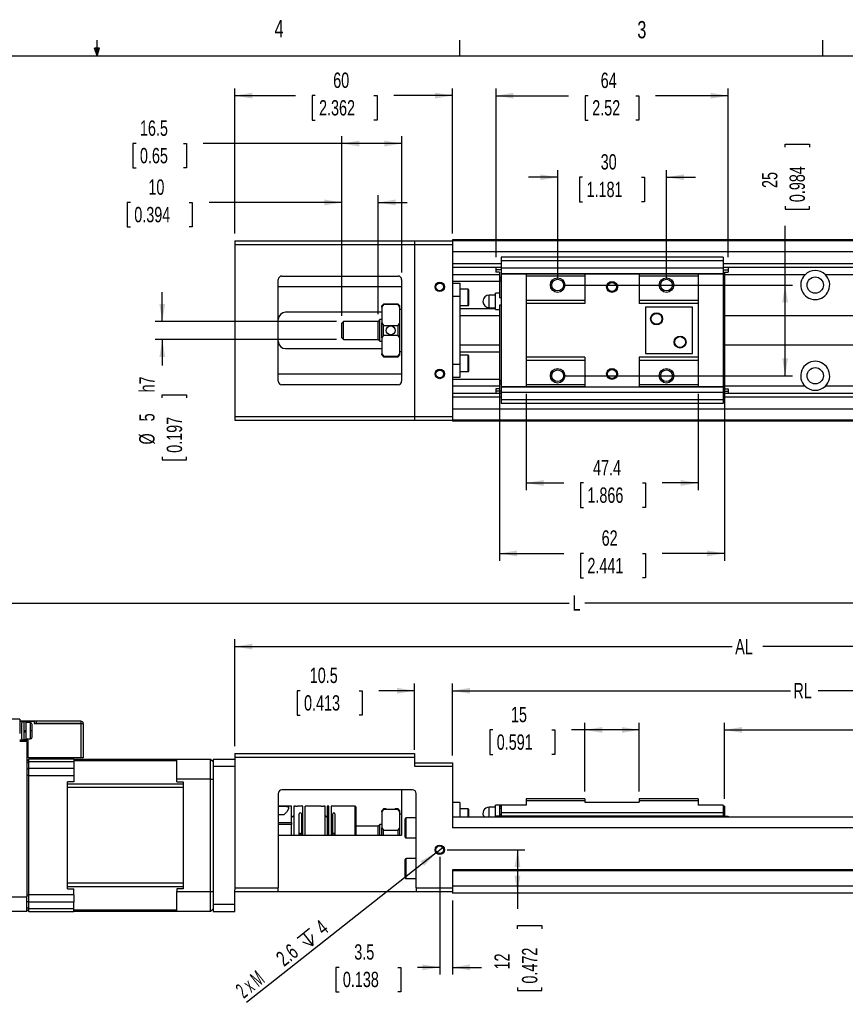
# Paper-space layout 'Layout1' of a CAD drawing. Extents: x 11 to 421, y 5 to 275.
# Tile 6 of 7: x 205 to 319, y 140 to 275. Entities that reach past the tile are written whole.
import ezdxf
from ezdxf.enums import TextEntityAlignment as Align

# ---------------------------------------------------------------- set-up
doc = ezdxf.new("R2010")
doc.units = 0
doc.layers.get('0').update_dxf_attribs({"linetype": 'CONTINUOUS'})
doc.dimstyles.new('SLDDIMSTYLE0', dxfattribs={"dimtxt": 2.116667, "dimasz": 2.4, "dimexe": 0, "dimexo": 0.0625, "dimgap": 0.529167, "dimtad": 0, "dimlfac": 2, "dimrnd": 1e-09, "dimzin": 12, "dimsah": 1, "dimcen": 0.09, "dimazin": 3, "dimtfac": 1, "dimtofl": 0, "dimtmove": 0, "dimatfit": 3})
doc.dimstyles.new('SLDDIMSTYLE1', dxfattribs={"dimtxt": 2.116667, "dimasz": 2.4, "dimexe": 0, "dimexo": 0.0625, "dimgap": 0.529167, "dimtad": 0, "dimlfac": 2, "dimrnd": 1e-09, "dimzin": 12, "dimsah": 1, "dimcen": 0.09, "dimazin": 3, "dimtfac": 1, "dimtmove": 0, "dimatfit": 3})
doc.dimstyles.new('SLDDIMSTYLE2', dxfattribs={"dimtxt": 2.116667, "dimasz": 2.4, "dimexe": 0, "dimexo": 0.0625, "dimgap": 0.529167, "dimtad": 1, "dimlfac": 2, "dimrnd": 1e-09, "dimzin": 12, "dimblk1": 'NONE', "dimsah": 1, "dimcen": 0, "dimazin": 3, "dimtfac": 1, "dimtmove": 0, "dimatfit": 3})

# ---------------------------------------------------------------- blocks, each defined once
blk = doc.blocks.new('_D_52')
at = {"color": 7, "linetype": 'CONTINUOUS'}
for p, q in [((302.41, 167.86), (302.41, 178.38)), ((361.91, 167.47), (361.91, 178.38)), ((302.41, 177.38), (331.03, 177.38)), ((361.91, 177.38), (333.28, 177.38))]:
    blk.add_line(p, q, dxfattribs=at)
for points in [[(302.41, 177.38), (304.81, 176.98), (304.81, 177.78)], [(361.91, 177.38), (359.51, 177.78), (359.51, 176.98)]]:
    blk.add_solid(points, dxfattribs=at)
at = {"color": 7, "linetype": 'CONTINUOUS', "width": 0.7}
blk.add_text('S', height=2.12, dxfattribs=at).set_placement((331.45, 175.69, 26.16), align=Align.BOTTOM_LEFT)
blk = doc.blocks.new('_D_53')
at = {"color": 7, "linetype": 'CONTINUOUS'}
for p, q in [((264.91, 173.87), (264.91, 183.78)), ((361.91, 167.47), (361.91, 183.78)), ((264.91, 182.78), (311.48, 182.78)), ((361.91, 182.78), (315.33, 182.78))]:
    blk.add_line(p, q, dxfattribs=at)
for points in [[(264.91, 182.78), (267.31, 182.38), (267.31, 183.18)], [(361.91, 182.78), (359.51, 183.18), (359.51, 182.38)]]:
    blk.add_solid(points, dxfattribs=at)
at = {"color": 7, "linetype": 'CONTINUOUS', "width": 0.7}
blk.add_text('RL', height=2.117, dxfattribs=at).set_placement((311.9, 181.1, 26.16), align=Align.BOTTOM_LEFT)
blk = doc.blocks.new('_D_54')
at = {"color": 7, "linetype": 'CONTINUOUS'}
for p, q in [((234.91, 175.12), (234.91, 189.87)), ((234.91, 188.87), (303.47, 188.87)), ((369.91, 188.87), (307.7, 188.87)), ((369.91, 167.87), (369.91, 189.87))]:
    blk.add_line(p, q, dxfattribs=at)
for points in [[(234.91, 188.87), (237.31, 188.47), (237.31, 189.27)], [(369.91, 188.87), (367.51, 189.27), (367.51, 188.47)]]:
    blk.add_solid(points, dxfattribs=at)
at = {"color": 7, "linetype": 'CONTINUOUS', "width": 0.7}
blk.add_text('AL', height=2.117, dxfattribs=at).set_placement((303.88, 187.18, 26.16), align=Align.BOTTOM_LEFT)
blk = doc.blocks.new('_D_55')
at = {"color": 7, "linetype": 'CONTINUOUS'}
for p, q in [((194.26, 179.87), (194.26, 195.87)), ((369.91, 167.87), (369.91, 195.87)), ((194.26, 194.87), (281.01, 194.87)), ((369.91, 194.87), (283.15, 194.87))]:
    blk.add_line(p, q, dxfattribs=at)
for points in [[(194.26, 194.87), (196.66, 194.47), (196.66, 195.27)], [(369.91, 194.87), (367.51, 195.27), (367.51, 194.47)]]:
    blk.add_solid(points, dxfattribs=at)
at = {"color": 7, "linetype": 'CONTINUOUS', "width": 0.7}
blk.add_text('L', height=2.12, dxfattribs=at).set_placement((281.43, 193.18, 26.16), align=Align.BOTTOM_LEFT)
blk = doc.blocks.new('_D_56')
at = {"color": 7, "linetype": 'CONTINUOUS'}
for p, q in [((283.16, 168.87), (283.16, 178.38)), ((290.66, 168.87), (290.66, 178.38)), ((270.48, 177.38), (270.05, 177.38)), ((270.05, 177.38), (270.05, 174.01)), ((278.59, 177.38), (279.02, 177.38)), ((279.02, 177.38), (279.02, 174.01)), ((283.16, 177.38), (281.31, 177.38)), ((290.66, 177.38), (283.16, 177.38)), ((270.05, 174.01), (270.48, 174.01)), ((279.02, 174.01), (278.59, 174.01))]:
    blk.add_line(p, q, dxfattribs=at)
for points in [[(283.16, 177.38), (285.56, 176.98), (285.56, 177.78)], [(290.66, 177.38), (288.26, 177.78), (288.26, 176.98)]]:
    blk.add_solid(points, dxfattribs=at)
at = {"color": 7, "linetype": 'CONTINUOUS', "width": 0.7}
for s, p in [('15', (272.97, 177.81, 26.16)), ('0.591', (271.01, 174.01, 26.16))]:
    blk.add_text(s, height=2.117, dxfattribs=at).set_placement(p, align=Align.BOTTOM_LEFT)
blk = doc.blocks.new('_D_59')
at = {"color": 7, "linetype": 'CONTINUOUS'}
for p, q in [((263.16, 159.87), (263.16, 143.65)), ((264.91, 153.87), (264.91, 143.65)), ((249.27, 144.65), (248.84, 144.65)), ((248.84, 144.65), (248.84, 141.29)), ((257.38, 144.65), (257.81, 144.65)), ((257.81, 144.65), (257.81, 141.29)), ((263.16, 144.65), (260.11, 144.65)), ((264.91, 144.65), (268.91, 144.65)), ((248.84, 141.29), (249.27, 141.29)), ((257.81, 141.29), (257.38, 141.29))]:
    blk.add_line(p, q, dxfattribs=at)
for points in [[(263.16, 144.65), (260.76, 145.05), (260.76, 144.25)], [(264.91, 144.65), (267.31, 144.25), (267.31, 145.05)]]:
    blk.add_solid(points, dxfattribs=at)
at = {"color": 7, "linetype": 'CONTINUOUS', "width": 0.7}
for s, p in [('3.5', (251.37, 145.08, 26.16)), ('0.138', (249.8, 141.29, 26.16))]:
    blk.add_text(s, height=2.117, dxfattribs=at).set_placement(p, align=Align.BOTTOM_LEFT)
blk = doc.blocks.new('_D_60')
at = {"color": 7, "linetype": 'CONTINUOUS'}
for p, q in [((264.16, 160.87), (274.87, 160.87)), ((273.87, 160.87), (273.87, 154.87)), ((273.87, 154.87), (273.87, 152.71)), ((273.87, 149.98), (273.87, 150.41)), ((273.87, 150.41), (277.24, 150.41)), ((277.24, 150.41), (277.24, 149.98)), ((273.87, 141.87), (273.87, 141.44)), ((273.87, 141.44), (277.24, 141.44)), ((277.24, 141.44), (277.24, 141.87))]:
    blk.add_line(p, q, dxfattribs=at)
for points in [[(273.87, 160.87), (273.47, 158.47), (274.27, 158.47)], [(273.87, 154.87), (274.27, 157.27), (273.47, 157.27)]]:
    blk.add_solid(points, dxfattribs=at)
at = {"color": 7, "linetype": 'CONTINUOUS', "width": 0.7}
for s, p in [('0.472', (277.24, 142.41, 26.16)), ('12', (273.44, 144.36, 26.16))]:
    blk.add_text(s, height=2.117, rotation=90, dxfattribs=at).set_placement(p, align=Align.BOTTOM_LEFT)
blk = doc.blocks.new('SW_SYMBOL_HOLE_DEPTH')
at = {"color": 0, "linetype": 'CONTINUOUS'}
for p, q in [((0, 875), (800, 875)), ((100, 555), (400, 75)), ((400, 875), (400, 75)), ((700, 555), (400, 75))]:
    blk.add_line(p, q, dxfattribs=at)
blk = doc.blocks.new('_D_61')
at = {"color": 7, "linetype": 'CONTINUOUS'}
for q in [(236.53, 139.8), (263.67, 161.27)]:
    blk.add_line((262.65, 160.46), q, dxfattribs=at)
blk.add_solid([(262.65, 160.46), (260.52, 159.29), (261.01, 158.66)], dxfattribs=at)
at = {"color": 7, "linetype": 'CONTINUOUS', "xscale": 0.0027037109, "yscale": 0.0027037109, "zscale": 0.0027037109, "rotation": 38.3545715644}
blk.add_blockref('SW_SYMBOL_HOLE_DEPTH', (244.96, 146.84), dxfattribs=at)
at = {"color": 7, "linetype": 'CONTINUOUS'}
for s, height, width, p in [('4', 2.12, 0.7, (247.52, 148.49, 26.16)), ('2.6', 2.117, 0.7, (242.08, 144.18, 26.16)), ('2 x M', 2.117, 0.56, (236.53, 139.79, 26.16))]:
    blk.add_text(s, height=height, rotation=38.3546, dxfattribs=dict(at, width=width)).set_placement(p, align=Align.BOTTOM_LEFT)
blk = doc.blocks.new('_NONE')
blk = doc.blocks.new('_D_62')
at = {"color": 7, "linetype": 'CONTINUOUS'}
for p, q in [((259.66, 174.62), (259.66, 183.78)), ((264.91, 173.87), (264.91, 183.78)), ((243.92, 182.78), (243.49, 182.78)), ((243.49, 182.78), (243.49, 179.41)), ((252.03, 182.78), (252.46, 182.78)), ((252.46, 182.78), (252.46, 179.41)), ((259.66, 182.78), (254.75, 182.78)), ((264.91, 182.78), (268.91, 182.78)), ((243.49, 179.41), (243.92, 179.41)), ((252.46, 179.41), (252.03, 179.41))]:
    blk.add_line(p, q, dxfattribs=at)
for points in [[(259.66, 182.78), (257.26, 183.18), (257.26, 182.38)], [(264.91, 182.78), (267.31, 182.38), (267.31, 183.18)]]:
    blk.add_solid(points, dxfattribs=at)
at = {"color": 7, "linetype": 'CONTINUOUS', "width": 0.7}
for s, p in [('10.5', (245.24, 183.21, 26.16)), ('0.413', (244.45, 179.41, 26.16))]:
    blk.add_text(s, height=2.117, dxfattribs=at).set_placement(p, align=Align.BOTTOM_LEFT)
blk = doc.blocks.new('_D_63')
at = {"color": 7, "linetype": 'CONTINUOUS'}
for p, q in [((279.41, 239.7), (279.41, 254.56)), ((294.41, 239.7), (294.41, 254.56)), ((279.41, 253.56), (275.41, 253.56)), ((282.85, 253.56), (282.42, 253.56)), ((282.42, 253.56), (282.42, 250.19)), ((290.96, 253.56), (291.39, 253.56)), ((291.39, 253.56), (291.39, 250.19)), ((294.41, 253.56), (298.41, 253.56)), ((282.42, 250.19), (282.85, 250.19)), ((291.39, 250.19), (290.96, 250.19))]:
    blk.add_line(p, q, dxfattribs=at)
for points in [[(279.41, 253.56), (277.01, 253.96), (277.01, 253.16)], [(294.41, 253.56), (296.81, 253.16), (296.81, 253.96)]]:
    blk.add_solid(points, dxfattribs=at)
at = {"color": 7, "linetype": 'CONTINUOUS', "width": 0.7}
for s, p in [('30', (285.34, 253.99, -38.73)), ('1.181', (283.39, 250.19, -38.73))]:
    blk.add_text(s, height=2.117, dxfattribs=at).set_placement(p, align=Align.BOTTOM_LEFT)
blk = doc.blocks.new('_D_64')
at = {"color": 7, "linetype": 'CONTINUOUS'}
for p, q in [((275.06, 223.7), (275.06, 210.42)), ((298.76, 223.7), (298.76, 210.42)), ((275.06, 211.42), (280.25, 211.42)), ((282.98, 211.42), (282.55, 211.42)), ((282.55, 211.42), (282.55, 208.05)), ((291.08, 211.42), (291.51, 211.42)), ((291.51, 211.42), (291.51, 208.05)), ((298.76, 211.42), (293.81, 211.42)), ((282.55, 208.05), (282.98, 208.05)), ((291.51, 208.05), (291.08, 208.05))]:
    blk.add_line(p, q, dxfattribs=at)
for points in [[(275.06, 211.42), (277.46, 211.02), (277.46, 211.82)], [(298.76, 211.42), (296.36, 211.82), (296.36, 211.02)]]:
    blk.add_solid(points, dxfattribs=at)
at = {"color": 7, "linetype": 'CONTINUOUS', "width": 0.7}
for s, p in [('47.4', (284.29, 211.85, -38.73)), ('1.866', (283.51, 208.05, -38.73))]:
    blk.add_text(s, height=2.117, dxfattribs=at).set_placement(p, align=Align.BOTTOM_LEFT)
blk = doc.blocks.new('_D_65')
at = {"color": 7, "linetype": 'CONTINUOUS'}
for p, q in [((271.41, 224.6), (271.41, 200.71)), ((302.41, 224.6), (302.41, 200.71)), ((271.41, 201.71), (280.25, 201.71)), ((282.98, 201.71), (282.55, 201.71)), ((282.55, 201.71), (282.55, 198.34)), ((291.08, 201.71), (291.51, 201.71)), ((291.51, 201.71), (291.51, 198.34)), ((302.41, 201.71), (293.81, 201.71)), ((282.55, 198.34), (282.98, 198.34)), ((291.51, 198.34), (291.08, 198.34))]:
    blk.add_line(p, q, dxfattribs=at)
for points in [[(271.41, 201.71), (273.81, 201.31), (273.81, 202.11)], [(302.41, 201.71), (300.01, 202.11), (300.01, 201.31)]]:
    blk.add_solid(points, dxfattribs=at)
at = {"color": 7, "linetype": 'CONTINUOUS', "width": 0.7}
for s, p in [('62', (285.47, 202.14, -38.73)), ('2.441', (283.51, 198.34, -38.73))]:
    blk.add_text(s, height=2.117, dxfattribs=at).set_placement(p, align=Align.BOTTOM_LEFT)
blk = doc.blocks.new('_D_66')
at = {"color": 7, "linetype": 'CONTINUOUS'}
for p, q in [((270.91, 242.55), (270.91, 265.8)), ((270.91, 264.8), (280.9, 264.8)), ((283.63, 264.8), (283.2, 264.8)), ((283.2, 264.8), (283.2, 261.44)), ((290.18, 264.8), (290.61, 264.8)), ((290.61, 264.8), (290.61, 261.44)), ((302.91, 264.8), (292.91, 264.8)), ((302.91, 242.55), (302.91, 265.8)), ((283.2, 261.44), (283.63, 261.44)), ((290.61, 261.44), (290.18, 261.44))]:
    blk.add_line(p, q, dxfattribs=at)
for points in [[(270.91, 264.8), (273.31, 264.4), (273.31, 265.2)], [(302.91, 264.8), (300.51, 265.2), (300.51, 264.4)]]:
    blk.add_solid(points, dxfattribs=at)
at = {"color": 7, "linetype": 'CONTINUOUS', "width": 0.7}
for s, p in [('64', (285.34, 265.23, -38.73)), ('2.52', (284.17, 261.44, -38.73))]:
    blk.add_text(s, height=2.117, dxfattribs=at).set_placement(p, align=Align.BOTTOM_LEFT)
blk = doc.blocks.new('_D_72')
at = {"color": 7, "linetype": 'CONTINUOUS'}
for p, q in [((310.76, 257.7), (310.76, 258.13)), ((310.76, 258.13), (314.12, 258.13)), ((314.12, 258.13), (314.12, 257.7)), ((310.76, 249.59), (310.76, 249.16)), ((310.76, 249.16), (314.12, 249.16)), ((314.12, 249.16), (314.12, 249.59)), ((310.76, 238.7), (310.76, 246.87)), ((280.41, 238.7), (311.76, 238.7)), ((310.76, 226.2), (310.76, 238.7)), ((280.41, 226.2), (311.76, 226.2))]:
    blk.add_line(p, q, dxfattribs=at)
for points in [[(310.76, 238.7), (310.36, 236.3), (311.16, 236.3)], [(310.76, 226.2), (311.16, 228.6), (310.36, 228.6)]]:
    blk.add_solid(points, dxfattribs=at)
at = {"color": 7, "linetype": 'CONTINUOUS', "width": 0.7}
for s, p in [('25', (310.33, 252.08, -38.73)), ('0.984', (314.12, 250.13, -38.73))]:
    blk.add_text(s, height=2.117, rotation=90, dxfattribs=at).set_placement(p, align=Align.BOTTOM_LEFT)
blk = doc.blocks.new('_D_73')
at = {"color": 7, "linetype": 'CONTINUOUS'}
for p, q in [((224.91, 233.7), (224.91, 237.7)), ((248.91, 233.7), (223.91, 233.7)), ((248.91, 231.2), (223.91, 231.2)), ((224.91, 231.2), (224.91, 227.6)), ((224.91, 223.15), (224.91, 223.58)), ((224.91, 223.58), (228.27, 223.58)), ((228.27, 223.58), (228.27, 223.15)), ((224.91, 215.04), (224.91, 214.61)), ((224.91, 214.61), (228.27, 214.61)), ((228.27, 214.61), (228.27, 215.04))]:
    blk.add_line(p, q, dxfattribs=at)
for points in [[(224.91, 233.7), (225.31, 236.1), (224.51, 236.1)], [(224.91, 231.2), (224.51, 228.8), (225.31, 228.8)]]:
    blk.add_solid(points, dxfattribs=at)
at = {"color": 7, "linetype": 'CONTINUOUS', "width": 0.7}
for s, height, p in [('h7', 2.117, (224.48, 223.9, -38.73)), ('5', 2.12, (224.48, 219.91, -38.73)), ('0.197', 2.117, (228.27, 215.58, -38.73)), ('%%c', 2.117, (224.48, 216.72, -38.73))]:
    blk.add_text(s, height=height, rotation=90, dxfattribs=at).set_placement(p, align=Align.BOTTOM_LEFT)
blk = doc.blocks.new('_D_74')
at = {"color": 7, "linetype": 'CONTINUOUS'}
for p, q in [((220.51, 250.09), (220.08, 250.09)), ((220.08, 250.09), (220.08, 246.72)), ((228.62, 250.09), (229.05, 250.09)), ((229.05, 250.09), (229.05, 246.72)), ((249.66, 250.09), (231.35, 250.09)), ((249.66, 234.45), (249.66, 251.09)), ((254.66, 234.7), (254.66, 251.09)), ((254.66, 250.09), (258.66, 250.09)), ((220.08, 246.72), (220.51, 246.72)), ((229.05, 246.72), (228.62, 246.72))]:
    blk.add_line(p, q, dxfattribs=at)
for points in [[(249.66, 250.09), (247.26, 250.49), (247.26, 249.69)], [(254.66, 250.09), (257.06, 249.69), (257.06, 250.49)]]:
    blk.add_solid(points, dxfattribs=at)
at = {"color": 7, "linetype": 'CONTINUOUS', "width": 0.7}
for s, p in [('10', (223, 250.51, -38.73)), ('0.394', (221.05, 246.72, -38.73))]:
    blk.add_text(s, height=2.117, dxfattribs=at).set_placement(p, align=Align.BOTTOM_LEFT)
blk = doc.blocks.new('_D_75')
at = {"color": 7, "linetype": 'CONTINUOUS'}
for p, q in [((221.29, 258.21), (220.86, 258.21)), ((220.86, 258.21), (220.86, 254.85)), ((227.84, 258.21), (228.26, 258.21)), ((228.26, 258.21), (228.26, 254.85)), ((249.66, 258.21), (230.56, 258.21)), ((249.66, 234.45), (249.66, 259.21)), ((257.91, 258.21), (249.66, 258.21)), ((257.91, 240.45), (257.91, 259.21)), ((220.86, 254.85), (221.29, 254.85)), ((228.26, 254.85), (227.84, 254.85))]:
    blk.add_line(p, q, dxfattribs=at)
for points in [[(249.66, 258.21), (252.06, 257.81), (252.06, 258.61)], [(257.91, 258.21), (255.51, 258.61), (255.51, 257.81)]]:
    blk.add_solid(points, dxfattribs=at)
at = {"color": 7, "linetype": 'CONTINUOUS', "width": 0.7}
for s, p in [('16.5', (221.83, 258.64, -38.73)), ('0.65', (221.83, 254.85, -38.73))]:
    blk.add_text(s, height=2.117, dxfattribs=at).set_placement(p, align=Align.BOTTOM_LEFT)
blk = doc.blocks.new('_D_76')
at = {"color": 7, "linetype": 'CONTINUOUS'}
for p, q in [((234.91, 245.8), (234.91, 265.81)), ((234.91, 264.81), (243.25, 264.81)), ((245.98, 264.81), (245.55, 264.81)), ((245.55, 264.81), (245.55, 261.44)), ((254.09, 264.81), (254.52, 264.81)), ((254.52, 264.81), (254.52, 261.44)), ((264.91, 264.81), (256.82, 264.81)), ((264.91, 245.8), (264.91, 265.81)), ((245.55, 261.44), (245.98, 261.44)), ((254.52, 261.44), (254.09, 261.44))]:
    blk.add_line(p, q, dxfattribs=at)
for points in [[(234.91, 264.81), (237.31, 264.41), (237.31, 265.21)], [(264.91, 264.81), (262.51, 265.21), (262.51, 264.41)]]:
    blk.add_solid(points, dxfattribs=at)
at = {"color": 7, "linetype": 'CONTINUOUS', "width": 0.7}
for s, p in [('60', (248.47, 265.24, -38.73)), ('2.362', (246.52, 261.44, -38.73))]:
    blk.add_text(s, height=2.117, dxfattribs=at).set_placement(p, align=Align.BOTTOM_LEFT)

psp = doc.layouts.get("Layout1")

# ---------------------------------------------------------------- linework, layer by layer
at = {"color": 7, "linetype": 'CONTINUOUS'}
for p, q in [((215.9254, 270.3087), (215.9254, 272.4626)), ((265.9317, 270.3087), (265.9317, 272.4626)), ((315.9379, 270.3087), (315.9379, 272.4626)), ((15.9068, 270.3087), (415.9568, 270.3087)), ((215.9254, 270.3087), (215.5889, 271.3737)), ((216.2443, 271.3737), (215.5889, 271.3737)), ((215.7467, 271.3737), (215.9254, 270.3087)), ((215.9254, 270.3087), (216.2443, 271.3737)), ((216.0501, 271.3737), (215.9254, 270.3087)), ((234.906, 244.7959), (234.906, 244.2959)), ((234.906, 244.7959), (259.656, 244.7959)), ((259.656, 244.7959), (259.656, 244.2959)), ((259.656, 244.7959), (264.906, 244.7959)), ((364.906, 244.9459), (264.906, 244.9459)), ((264.906, 244.9459), (264.906, 244.7959)), ((264.906, 244.7959), (264.906, 244.2959)), ((364.906, 244.7959), (264.906, 244.7959)), ((234.906, 244.2959), (259.656, 244.2959)), ((234.906, 244.2959), (234.906, 220.5959)), ((259.656, 244.2959), (259.656, 220.5959)), ((259.656, 244.2959), (264.906, 244.2959)), ((264.906, 244.2959), (264.906, 220.5959)), ((364.906, 243.2959), (264.906, 243.2959)), ((302.206, 242.5259), (271.606, 242.5259)), ((271.606, 242.5259), (271.606, 242.0309)), ((302.206, 242.0309), (271.606, 242.0309)), ((271.606, 242.0309), (271.606, 241.0209)), ((302.206, 242.5259), (302.206, 242.0309)), ((302.206, 242.0309), (302.206, 241.0209)), ((271.606, 241.1209), (264.906, 241.1209)), ((270.906, 241.1209), (270.906, 240.7959)), ((270.906, 240.7959), (270.906, 240.4959)), ((271.606, 240.7959), (270.906, 240.7959)), ((271.406, 240.4959), (270.906, 240.4959)), ((271.406, 240.4959), (271.406, 239.7959)), ((302.206, 241.0209), (271.606, 241.0209)), ((271.606, 241.0209), (271.606, 240.2709)), ((302.206, 240.2709), (271.606, 240.2709)), ((271.606, 240.2709), (271.606, 240.1959)), ((364.906, 241.1209), (302.206, 241.1209)), ((302.206, 241.0209), (302.206, 240.2709)), ((302.206, 240.7959), (302.906, 240.7959)), ((302.206, 240.2709), (302.206, 240.1959)), ((302.406, 240.4959), (302.906, 240.4959)), ((302.406, 240.4959), (302.406, 239.7959)), ((302.906, 241.1209), (302.906, 240.7959)), ((302.906, 240.7959), (302.906, 240.4959)), ((240.906, 225.4459), (240.906, 239.4459)), ((241.406, 239.9459), (257.406, 239.9459)), ((257.906, 239.4459), (257.906, 225.4459)), ((271.406, 239.1959), (264.906, 239.1959)), ((264.906, 238.9455), (265.906, 238.9455)), ((265.906, 238.9455), (265.906, 237.1359)), ((271.406, 239.7959), (271.606, 239.7959)), ((271.406, 239.7959), (271.406, 239.5459)), ((271.406, 239.5459), (271.606, 239.5459)), ((271.406, 239.5459), (271.406, 239.2959)), ((271.406, 239.2959), (271.606, 239.2959)), ((271.406, 239.2959), (271.406, 236.9709)), ((271.606, 240.1959), (271.606, 224.6959)), ((275.056, 240.1959), (271.606, 240.1959)), ((283.156, 240.1959), (275.056, 240.1959)), ((275.056, 240.1959), (275.056, 239.9209)), ((283.156, 239.9209), (275.056, 239.9209)), ((275.056, 239.9209), (275.056, 236.5959)), ((283.156, 240.1959), (283.156, 239.9209)), ((290.656, 240.1959), (283.156, 240.1959)), ((283.156, 239.9209), (283.156, 236.5959)), ((290.656, 240.1959), (290.656, 239.9209)), ((298.756, 240.1959), (290.656, 240.1959)), ((290.656, 239.9209), (290.656, 236.5959)), ((298.756, 239.9209), (290.656, 239.9209)), ((298.756, 240.1959), (298.756, 239.9209)), ((302.206, 240.1959), (298.756, 240.1959)), ((298.756, 239.9209), (298.756, 236.5959)), ((302.206, 240.1959), (302.206, 224.6959)), ((302.406, 239.7959), (302.206, 239.7959)), ((302.406, 239.5459), (302.206, 239.5459)), ((302.406, 239.2959), (302.206, 239.2959)), ((302.406, 239.7959), (302.406, 239.5459)), ((302.406, 239.5459), (302.406, 239.2959)), ((302.406, 239.2959), (302.406, 225.5959)), ((353.5027, 240.1209), (316.3093, 240.1209)), ((257.906, 238.4459), (240.906, 238.4459)), ((267.056, 238.1209), (265.906, 238.1209)), ((267.156, 235.9709), (267.156, 238.0209)), ((271.406, 237.5709), (270.856, 237.5709)), ((270.856, 235.3209), (270.856, 237.5709)), ((265.906, 237.1359), (264.906, 237.1359)), ((265.906, 237.1359), (265.906, 227.7559)), ((270.856, 237.3209), (269.981, 237.3209)), ((271.406, 236.9709), (271.606, 236.9709)), ((283.156, 236.5959), (275.056, 236.5959)), ((275.056, 236.5959), (275.056, 236.1459)), ((283.156, 236.5959), (283.156, 236.1459)), ((298.756, 236.5959), (290.656, 236.5959)), ((290.656, 236.5959), (290.656, 236.1459)), ((298.756, 236.5959), (298.756, 236.1459)), ((255.156, 234.9459), (241.906, 234.9459)), ((255.406, 236.0709), (255.156, 235.8209)), ((255.156, 235.6606), (255.156, 235.8209)), ((255.156, 235.6606), (255.156, 233.474)), ((257.406, 236.0709), (255.406, 236.0709)), ((255.406, 236.0061), (255.406, 236.0709)), ((257.406, 236.0061), (255.406, 236.0061)), ((257.656, 235.8209), (257.406, 236.0709)), ((257.406, 236.0061), (257.406, 236.0709)), ((257.656, 235.6606), (257.406, 236.0061)), ((257.656, 235.6606), (257.656, 235.8209)), ((257.656, 233.474), (257.656, 235.6606)), ((257.906, 235.3459), (257.656, 235.3459)), ((265.906, 235.8709), (267.056, 235.8709)), ((270.856, 235.4459), (265.906, 235.4459)), ((269.981, 235.5709), (270.856, 235.5709)), ((270.856, 235.3209), (271.406, 235.3209)), ((271.606, 235.921), (271.406, 235.921)), ((271.406, 235.921), (271.406, 225.5959)), ((283.156, 236.1459), (275.056, 236.1459)), ((275.056, 236.1459), (275.056, 228.7459)), ((298.756, 236.1459), (290.656, 236.1459)), ((291.506, 235.6459), (291.506, 229.2459)), ((297.986, 235.6459), (291.506, 235.6459)), ((297.986, 229.2459), (297.986, 235.6459)), ((298.756, 236.1459), (298.756, 228.7459)), ((249.906, 233.6959), (249.656, 233.4459)), ((249.656, 231.4459), (249.656, 233.4459)), ((254.656, 233.6959), (249.906, 233.6959)), ((249.906, 231.1959), (249.906, 233.6959)), ((254.906, 233.9459), (254.656, 233.6959)), ((254.656, 231.1959), (254.656, 233.6959)), ((255.156, 233.9459), (254.906, 233.9459)), ((254.906, 230.9459), (254.906, 233.9459)), ((255.156, 231.4179), (255.156, 233.474)), ((255.156, 233.474), (255.406, 233.1284)), ((257.656, 231.4179), (257.656, 233.474)), ((271.406, 234.4459), (265.906, 234.4459)), ((361.906, 234.4459), (302.406, 234.4459)), ((255.406, 231.7635), (255.406, 233.1284)), ((255.406, 233.1284), (257.406, 233.1284)), ((257.406, 231.7635), (257.406, 233.1284)), ((249.656, 231.4459), (249.906, 231.1959)), ((249.906, 231.1959), (254.656, 231.1959)), ((254.656, 231.1959), (254.906, 230.9459)), ((254.906, 230.9459), (255.156, 230.9459)), ((255.156, 231.4179), (255.156, 229.2313)), ((257.406, 231.7635), (255.406, 231.7635)), ((257.656, 231.4179), (257.406, 231.7635)), ((257.656, 229.2313), (257.656, 231.4179)), ((241.906, 229.9459), (255.156, 229.9459)), ((257.656, 229.5459), (257.906, 229.5459)), ((265.906, 230.4459), (271.406, 230.4459)), ((271.406, 229.4459), (265.906, 229.4459)), ((302.406, 230.4459), (361.906, 230.4459)), ((255.156, 229.2313), (255.406, 228.8858)), ((255.156, 229.0709), (255.156, 229.2313)), ((255.156, 229.0709), (255.406, 228.8209)), ((255.406, 228.8858), (257.406, 228.8858)), ((255.406, 228.8209), (255.406, 228.8858)), ((255.406, 228.8209), (257.406, 228.8209)), ((257.406, 228.8209), (257.656, 229.0709)), ((257.406, 228.8209), (257.406, 228.8858)), ((257.656, 229.0709), (257.656, 229.2313)), ((267.056, 229.0209), (265.906, 229.0209)), ((267.156, 226.8709), (267.156, 228.9209)), ((283.156, 228.7459), (275.056, 228.7459)), ((275.056, 228.7459), (275.056, 228.2959)), ((283.156, 228.2959), (275.056, 228.2959)), ((275.056, 228.2959), (275.056, 224.9709)), ((283.156, 228.7459), (283.156, 228.2959)), ((283.156, 228.2959), (283.156, 224.9709)), ((298.756, 228.7459), (290.656, 228.7459)), ((290.656, 228.7459), (290.656, 228.2959)), ((298.756, 228.2959), (290.656, 228.2959)), ((290.656, 228.2959), (290.656, 224.9709)), ((291.506, 229.2459), (297.986, 229.2459)), ((298.756, 228.7459), (298.756, 228.2959)), ((298.756, 228.2959), (298.756, 224.9709)), ((265.906, 227.7559), (264.906, 227.7559)), ((265.906, 227.7559), (265.906, 225.9464)), ((265.906, 226.7709), (267.056, 226.7709)), ((240.906, 226.4459), (257.906, 226.4459)), ((265.906, 225.9464), (264.906, 225.9464)), ((271.406, 225.6959), (264.906, 225.6959)), ((271.406, 225.5959), (271.606, 225.5959)), ((271.406, 225.5959), (271.406, 225.3459)), ((271.406, 225.3459), (271.606, 225.3459)), ((271.406, 225.3459), (271.406, 225.0959)), ((302.406, 225.5959), (302.206, 225.5959)), ((302.406, 225.3459), (302.206, 225.3459)), ((302.406, 225.5959), (302.406, 225.3459)), ((302.406, 225.3459), (302.406, 225.0959)), ((257.406, 224.9459), (241.406, 224.9459)), ((271.406, 224.3959), (270.906, 224.3959)), ((270.906, 224.3959), (270.906, 224.0959)), ((271.606, 224.0959), (270.906, 224.0959)), ((270.906, 224.0959), (270.906, 223.7709)), ((271.406, 225.0959), (271.606, 225.0959)), ((271.406, 225.0959), (271.406, 224.3959)), ((275.056, 224.6959), (271.606, 224.6959)), ((271.606, 224.6959), (271.606, 224.6209)), ((302.206, 224.6209), (271.606, 224.6209)), ((271.606, 224.6209), (271.606, 223.8709)), ((283.156, 224.9709), (275.056, 224.9709)), ((275.056, 224.9709), (275.056, 224.6959)), ((283.156, 224.6959), (275.056, 224.6959)), ((283.156, 224.9709), (283.156, 224.6959)), ((283.156, 224.6959), (290.656, 224.6959)), ((298.756, 224.9709), (290.656, 224.9709)), ((290.656, 224.9709), (290.656, 224.6959)), ((298.756, 224.6959), (290.656, 224.6959)), ((298.756, 224.9709), (298.756, 224.6959)), ((302.206, 224.6959), (298.756, 224.6959)), ((302.406, 225.0959), (302.206, 225.0959)), ((302.206, 224.6959), (302.206, 224.6209)), ((302.206, 224.6209), (302.206, 223.8709)), ((302.206, 224.0959), (302.906, 224.0959)), ((302.406, 225.0959), (302.406, 224.3959)), ((302.406, 224.3959), (302.906, 224.3959)), ((302.906, 224.3959), (302.906, 224.0959)), ((302.906, 224.0959), (302.906, 223.7709)), ((353.5027, 224.7709), (316.3093, 224.7709)), ((271.606, 223.7709), (264.906, 223.7709)), ((302.206, 223.8709), (271.606, 223.8709)), ((271.606, 223.8709), (271.606, 222.8609)), ((302.206, 222.8609), (271.606, 222.8609)), ((271.606, 222.8609), (271.606, 222.366)), ((302.206, 223.8709), (302.206, 222.8609)), ((364.906, 223.7709), (302.206, 223.7709)), ((302.206, 222.8609), (302.206, 222.366)), ((364.906, 221.5959), (264.906, 221.5959)), ((302.206, 222.366), (271.606, 222.366)), ((234.906, 220.5959), (259.656, 220.5959)), ((234.906, 220.5959), (234.906, 220.0959)), ((234.906, 220.0959), (259.656, 220.0959)), ((259.656, 220.5959), (259.656, 220.0959)), ((259.656, 220.5959), (264.906, 220.5959)), ((259.656, 220.0959), (264.906, 220.0959)), ((264.906, 220.5959), (264.906, 220.0959)), ((364.906, 220.0959), (264.906, 220.0959)), ((264.906, 220.0959), (264.906, 219.9459)), ((364.906, 219.9459), (264.906, 219.9459)), ((205.256, 178.8652), (197.656, 178.8652)), ((205.256, 178.8652), (205.256, 176.8652)), ((207.506, 178.5702), (205.256, 178.5702)), ((205.256, 178.5652), (205.556, 178.5652)), ((205.556, 178.5652), (205.556, 178.3686)), ((205.556, 178.5652), (207.256, 178.5652)), ((205.806, 178.5152), (205.556, 178.5152)), ((205.556, 176.1619), (205.556, 178.3686)), ((205.806, 178.5152), (205.806, 176.0152)), ((206.106, 178.4902), (205.806, 178.4902)), ((206.106, 178.4902), (206.106, 177.2652)), ((206.706, 178.3902), (206.106, 178.3902)), ((206.956, 177.2652), (206.956, 178.1402)), ((207.256, 178.5652), (207.256, 178.2652)), ((207.506, 178.2702), (207.256, 178.2702)), ((207.256, 178.2652), (213.706, 178.2652)), ((207.506, 178.5702), (207.506, 178.2702)), ((213.701, 178.5702), (207.506, 178.5702)), ((213.701, 178.2702), (207.506, 178.2702)), ((213.701, 178.5702), (213.701, 178.2702)), ((213.706, 178.5702), (213.701, 178.5702)), ((213.706, 178.2702), (213.701, 178.2702)), ((213.706, 178.2652), (213.706, 178.2702)), ((213.706, 178.2652), (213.706, 173.5152)), ((213.706, 178.2652), (214.006, 178.2652)), ((214.006, 178.2652), (214.006, 178.2702)), ((214.006, 178.2652), (214.006, 173.5152)), ((206.106, 177.2652), (205.806, 177.2652)), ((205.806, 177.1152), (206.106, 177.1152)), ((206.106, 177.2652), (206.106, 177.1152)), ((206.106, 177.1152), (206.106, 176.0402)), ((206.956, 177.2652), (206.706, 177.2652)), ((206.956, 176.3902), (206.956, 177.2652)), ((205.556, 175.9652), (205.256, 175.9652)), ((206.256, 175.7652), (205.256, 175.7652)), ((205.556, 176.1619), (205.556, 175.9652)), ((205.556, 176.0152), (205.806, 176.0152)), ((206.406, 175.9652), (205.556, 175.9652)), ((205.806, 176.0402), (206.106, 176.0402)), ((206.106, 176.1402), (206.706, 176.1402)), ((206.256, 175.7652), (206.256, 154.3652)), ((206.406, 173.5152), (206.406, 175.9652)), ((234.906, 174.1152), (259.656, 174.1152)), ((234.906, 174.1152), (234.906, 173.6152)), ((259.656, 174.1152), (259.656, 173.6152)), ((206.256, 173.1152), (206.506, 173.3652)), ((206.506, 172.9718), (206.256, 172.7874)), ((213.706, 173.5152), (206.406, 173.5152)), ((206.506, 172.9718), (206.506, 173.3652)), ((212.731, 173.3652), (206.506, 173.3652)), ((206.506, 172.1144), (206.506, 172.9718)), ((212.731, 172.9718), (206.506, 172.9718)), ((212.731, 173.3652), (212.731, 172.9718)), ((226.931, 173.3152), (212.731, 173.3152)), ((212.731, 172.9718), (212.731, 172.1144)), ((214.006, 173.5152), (213.706, 173.5152)), ((226.931, 173.3652), (231.556, 173.3652)), ((226.931, 170.6152), (226.931, 173.3652)), ((231.556, 170.6152), (231.556, 173.3652)), ((231.556, 173.3652), (231.906, 173.0152)), ((231.906, 173.3652), (231.906, 172.3652)), ((231.906, 173.3652), (234.906, 173.3652)), ((234.906, 173.6152), (234.906, 155.6152)), ((234.906, 173.6152), (259.656, 173.6152)), ((259.656, 173.6152), (259.656, 172.3652)), ((259.656, 172.8652), (264.906, 172.8652)), ((264.906, 172.8652), (264.906, 172.3652)), ((206.256, 171.9456), (206.506, 172.1144)), ((206.506, 171.1017), (206.256, 171.1017)), ((206.506, 171.1017), (206.506, 172.1144)), ((206.506, 172.1144), (212.731, 172.1144)), ((206.506, 154.6287), (206.506, 171.1017)), ((206.506, 171.1017), (212.731, 171.1017)), ((212.731, 172.1144), (212.731, 171.1017)), ((212.731, 171.1017), (212.731, 170.2402)), ((231.906, 172.3652), (234.906, 172.3652)), ((231.906, 172.3652), (231.906, 153.3652)), ((259.656, 172.3652), (264.906, 172.3652)), ((264.906, 172.3652), (264.906, 163.8652)), ((211.856, 155.4902), (211.856, 170.2402)), ((212.731, 170.2402), (211.856, 170.2402)), ((227.806, 169.9197), (211.856, 169.9197)), ((226.931, 170.2402), (226.931, 170.6152)), ((231.556, 170.6152), (226.931, 170.6152)), ((226.931, 170.2402), (227.806, 170.2402)), ((227.806, 170.2402), (227.806, 155.4902)), ((231.556, 155.1152), (231.556, 170.6152)), ((231.556, 170.6152), (231.906, 170.6152)), ((211.856, 169.4964), (227.806, 169.4964)), ((240.906, 168.6152), (240.906, 155.6152)), ((259.406, 169.1152), (241.406, 169.1152)), ((257.906, 169.1152), (257.906, 162.8652)), ((259.906, 155.6152), (259.906, 168.6152)), ((265.906, 167.3652), (264.906, 167.3652)), ((265.906, 167.3652), (265.906, 165.3652)), ((271.606, 166.9902), (270.856, 166.9902)), ((270.856, 165.8652), (270.856, 166.9902)), ((275.056, 167.0152), (271.606, 167.0152)), ((271.606, 167.0152), (271.606, 165.9652)), ((283.156, 167.8652), (275.056, 167.8652)), ((275.056, 167.8652), (275.056, 167.5902)), ((283.156, 167.5902), (275.056, 167.5902)), ((275.056, 167.5902), (275.056, 167.0152)), ((283.156, 167.8652), (283.156, 167.5902)), ((283.156, 167.5902), (283.156, 167.4152)), ((283.156, 167.4152), (290.656, 167.4152)), ((290.656, 167.8652), (290.656, 167.5902)), ((298.756, 167.8652), (290.656, 167.8652)), ((290.656, 167.5902), (290.656, 167.4152)), ((298.756, 167.5902), (290.656, 167.5902)), ((298.756, 167.8652), (298.756, 167.5902)), ((298.756, 167.5902), (298.756, 167.0152)), ((302.206, 167.0152), (298.756, 167.0152)), ((302.206, 167.0152), (302.206, 165.9652)), ((242.731, 166.8652), (240.906, 166.8652)), ((241.643, 165.6813), (240.906, 165.6813)), ((242.731, 164.5964), (242.731, 166.8652)), ((243.256, 166.8652), (243.031, 166.8652)), ((243.031, 166.8652), (243.031, 162.8652)), ((244.306, 166.8652), (243.556, 166.8652)), ((243.781, 162.8652), (243.781, 165.8099)), ((244.081, 165.8099), (244.081, 162.8652)), ((244.306, 162.8363), (244.306, 166.8652)), ((246.831, 166.8652), (244.606, 166.8652)), ((244.606, 162.8652), (244.606, 166.8652)), ((247.356, 166.8652), (247.131, 166.8652)), ((247.356, 162.8652), (247.356, 166.8652)), ((247.881, 166.8652), (247.656, 166.8652)), ((247.656, 166.8652), (247.656, 162.8652)), ((247.881, 162.8363), (247.881, 166.8652)), ((251.506, 166.8652), (248.181, 166.8652)), ((248.181, 166.8652), (248.181, 162.8363)), ((248.406, 162.8652), (248.406, 165.793)), ((248.706, 165.793), (248.706, 162.8652)), ((251.656, 166.7152), (251.506, 166.8652)), ((251.506, 162.8652), (251.506, 166.8652)), ((251.656, 162.8809), (251.656, 166.7152)), ((255.406, 166.4902), (255.156, 166.2402)), ((255.156, 166.0798), (255.156, 166.2402)), ((255.156, 166.0798), (255.156, 163.8932)), ((255.7823, 166.4902), (255.406, 166.4902)), ((255.406, 166.4254), (255.406, 166.4902)), ((257.406, 166.4254), (255.406, 166.4254)), ((257.406, 166.4902), (257.0233, 166.4902)), ((257.656, 166.2402), (257.406, 166.4902)), ((257.406, 166.4254), (257.406, 166.4902)), ((257.656, 166.0798), (257.406, 166.4254)), ((257.656, 166.0798), (257.656, 166.2402)), ((257.656, 163.8932), (257.656, 166.0798)), ((257.906, 165.7652), (257.656, 165.7652)), ((267.056, 166.4902), (265.906, 166.4902)), ((267.156, 165.3652), (267.156, 166.3902)), ((270.856, 166.7402), (269.981, 166.7402)), ((270.856, 165.3652), (270.856, 165.8652)), ((271.406, 166.8602), (271.606, 166.8602)), ((271.406, 166.8602), (271.406, 166.6102)), ((271.406, 166.6102), (271.606, 166.6102)), ((271.406, 166.6102), (271.406, 165.7602)), ((271.406, 165.7602), (271.606, 165.7602)), ((271.406, 165.7602), (271.406, 165.5102)), ((302.206, 165.9652), (271.606, 165.9652)), ((271.606, 165.9652), (271.606, 165.4702)), ((302.406, 166.8602), (302.206, 166.8602)), ((302.406, 166.6102), (302.206, 166.6102)), ((302.206, 165.9652), (302.206, 165.4702)), ((302.406, 165.7602), (302.206, 165.7602)), ((302.406, 166.8602), (302.406, 166.6102)), ((302.406, 166.6102), (302.406, 165.7602)), ((302.406, 165.7602), (302.406, 165.5102)), ((240.906, 164.5964), (242.731, 164.5964)), ((242.731, 164.3213), (240.906, 164.3213)), ((242.731, 164.5964), (242.731, 164.3213)), ((242.731, 162.8652), (242.731, 164.3213)), ((254.906, 164.3652), (254.656, 164.1152)), ((255.156, 164.3652), (254.906, 164.3652)), ((254.906, 162.8652), (254.906, 164.3652)), ((258.406, 163.8652), (258.406, 165.1402)), ((259.906, 165.2402), (258.506, 165.2402)), ((364.906, 165.3652), (264.906, 165.3652)), ((271.606, 165.5102), (270.906, 165.5102)), ((270.906, 165.5102), (270.906, 165.3652)), ((302.206, 165.4702), (271.606, 165.4702)), ((271.606, 165.4702), (271.606, 165.3677)), ((302.206, 165.3677), (271.606, 165.3677)), ((302.206, 165.5102), (302.906, 165.5102)), ((302.206, 165.4702), (302.206, 165.3677)), ((302.906, 165.5102), (302.906, 165.3652)), ((254.656, 164.1152), (251.656, 164.1152)), ((254.656, 162.8652), (254.656, 164.1152)), ((255.156, 162.8652), (255.156, 163.8932)), ((255.156, 163.8932), (255.406, 163.5477)), ((255.406, 162.8652), (255.406, 163.5477)), ((255.406, 163.5477), (257.406, 163.5477)), ((257.406, 162.8652), (257.406, 163.5477)), ((257.656, 162.8652), (257.656, 163.8932)), ((258.406, 162.5902), (258.406, 163.8652)), ((364.906, 163.8652), (264.906, 163.8652)), ((240.906, 162.8652), (257.906, 162.8652)), ((258.506, 162.4902), (259.906, 162.4902)), ((258.406, 158.2652), (258.406, 159.5402)), ((259.906, 159.6402), (258.506, 159.6402)), ((258.406, 156.9902), (258.406, 158.2652)), ((364.906, 158.1152), (264.906, 158.1152)), ((264.906, 158.1152), (264.906, 157.9652)), ((364.906, 157.9652), (264.906, 157.9652)), ((264.906, 157.9652), (264.906, 155.8652)), ((227.806, 156.234), (211.856, 156.234)), ((258.506, 156.8902), (259.906, 156.8902)), ((211.856, 155.8108), (227.806, 155.8108)), ((211.856, 155.4902), (212.731, 155.4902)), ((212.731, 154.6287), (212.731, 155.4902)), ((226.931, 155.4902), (226.931, 155.1152)), ((227.806, 155.4902), (226.931, 155.4902)), ((226.931, 155.1152), (231.556, 155.1152)), ((226.931, 152.3652), (226.931, 155.1152)), ((231.556, 152.3652), (231.556, 155.1152)), ((231.556, 155.1152), (231.906, 155.1152)), ((234.906, 155.6152), (240.906, 155.6152)), ((234.906, 155.6152), (234.906, 155.3152)), ((234.906, 153.3652), (234.906, 155.3152)), ((234.906, 155.1152), (240.906, 155.1152)), ((240.906, 155.1152), (240.906, 155.6152)), ((240.906, 155.1152), (259.906, 155.1152)), ((259.906, 155.6152), (264.906, 155.6152)), ((259.906, 155.6152), (259.906, 155.1152)), ((259.906, 155.1152), (264.906, 155.1152)), ((364.906, 155.8652), (264.906, 155.8652)), ((264.906, 155.8652), (264.906, 154.8652)), ((364.906, 154.8652), (264.906, 154.8652)), ((197.656, 154.3652), (206.256, 154.3652)), ((206.256, 154.6287), (206.506, 154.6287)), ((206.256, 153.8084), (206.256, 154.3652)), ((206.256, 153.7848), (206.256, 153.8084)), ((206.256, 153.7848), (206.506, 153.616)), ((206.256, 152.9431), (206.256, 153.7848)), ((212.731, 154.6287), (206.506, 154.6287)), ((206.506, 153.616), (206.506, 154.6287)), ((212.731, 153.616), (206.506, 153.616)), ((206.506, 152.7587), (206.506, 153.616)), ((212.731, 154.6287), (212.731, 153.616)), ((212.731, 152.7587), (212.731, 153.616)), ((206.256, 152.3652), (197.656, 152.3652)), ((206.256, 152.9431), (206.506, 152.7587)), ((206.256, 152.9221), (206.256, 152.9431)), ((206.256, 152.3652), (206.256, 152.9221)), ((206.506, 152.3652), (206.256, 152.6152)), ((206.506, 152.7587), (212.731, 152.7587)), ((206.506, 152.3652), (206.506, 152.7587)), ((206.506, 152.3652), (212.731, 152.3652)), ((212.731, 152.3652), (212.731, 152.7587)), ((212.731, 152.4152), (226.931, 152.4152)), ((231.556, 152.3652), (226.931, 152.3652)), ((231.556, 152.3652), (231.906, 152.7152)), ((231.906, 153.3652), (234.906, 153.3652)), ((231.906, 153.3652), (231.906, 152.3652)), ((231.906, 152.3652), (234.906, 152.3652)), ((234.906, 152.3652), (234.906, 153.3652))]:
    psp.add_line(p, q, dxfattribs=at)
at = {"color": 8, "linetype": 'CONTINUOUS'}
for p, q in [((271.606, 241.6209), (264.906, 241.6209)), ((364.906, 241.6209), (302.206, 241.6209)), ((271.406, 240.1209), (264.906, 240.1209)), ((313.5027, 240.1209), (302.406, 240.1209)), ((267.056, 235.8709), (267.056, 238.1209)), ((269.981, 235.5709), (269.981, 237.3209)), ((267.056, 226.7709), (267.056, 229.0209)), ((271.406, 224.7709), (264.906, 224.7709)), ((313.5027, 224.7709), (302.406, 224.7709)), ((271.606, 223.2709), (264.906, 223.2709)), ((364.906, 223.2709), (302.206, 223.2709)), ((206.706, 178.3902), (206.706, 177.2652)), ((206.706, 177.2652), (206.706, 176.1402)), ((212.731, 173.1844), (226.931, 173.1844)), ((267.056, 165.3652), (267.056, 166.4902)), ((269.981, 165.8652), (269.981, 166.7402)), ((269.981, 165.3652), (269.981, 165.8652)), ((258.506, 163.8652), (258.506, 165.2402)), ((258.506, 162.4902), (258.506, 163.8652)), ((258.506, 158.2652), (258.506, 159.6402)), ((258.506, 156.8902), (258.506, 158.2652)), ((226.931, 152.5461), (212.731, 152.5461))]:
    psp.add_line(p, q, dxfattribs=at)
at = {"color": 7, "linetype": 'CONTINUOUS', "flags": 128}
for points in [[(255.406, 236.0061), (255.194, 235.718), (255.156, 235.6606)], [(257.406, 233.1284), (257.618, 233.4165), (257.656, 233.474)], [(255.406, 231.7635), (255.194, 231.4753), (255.156, 231.4179)], [(257.406, 228.8858), (257.618, 229.1739), (257.656, 229.2313)], [(240.906, 166.8626), (241.148, 166.8647), (241.4794, 166.8643), (241.783, 166.8595), (242.0338, 166.8417), (242.2148, 166.7977), (242.3154, 166.7109), (242.3019, 166.5044), (242.0593, 166.1094), (241.643, 165.6813)], [(255.406, 166.4254), (255.194, 166.1373), (255.156, 166.0798)], [(244.081, 162.8941), (244.0701, 162.9691), (244.039, 163.034), (244.0022, 163.072), (243.9648, 163.0914), (243.9227, 163.0964), (243.8865, 163.0875), (243.8539, 163.0675), (243.8165, 163.0241), (243.7878, 162.9535), (243.781, 162.8941)], [(248.706, 162.9186), (248.6951, 162.9936), (248.664, 163.0585), (248.6272, 163.0965), (248.5898, 163.1158), (248.5477, 163.1208), (248.5115, 163.1119), (248.4789, 163.0919), (248.4414, 163.0485), (248.4128, 162.978), (248.406, 162.9186)], [(257.406, 163.5477), (257.618, 163.8358), (257.656, 163.8932)]]:
    psp.add_lwpolyline(points, dxfattribs=at)
at = {"color": 7, "linetype": 'CONTINUOUS'}
for centre, radius in [((263.156, 238.4459), 0.65), ((263.156, 238.4459), 0.5283), ((279.406, 238.6959), 1), ((279.406, 238.6959), 0.8105), ((286.906, 238.4459), 0.75), ((286.906, 238.4459), 0.6148), ((294.406, 238.6959), 1), ((294.406, 238.6959), 0.8105), ((314.906, 238.6959), 1.125), ((293.036, 234.0459), 0.825), ((293.036, 234.0459), 0.75), ((256.406, 232.4459), 0.625), ((296.276, 230.8459), 0.825), ((296.276, 230.8459), 0.75), ((263.156, 226.4459), 0.65), ((263.156, 226.4459), 0.5282), ((279.406, 226.1959), 1), ((279.406, 226.1959), 0.8105), ((286.906, 226.4459), 0.75), ((286.906, 226.4459), 0.6147), ((294.406, 226.1959), 1), ((294.406, 226.1959), 0.8105), ((314.906, 226.1959), 1.125), ((263.156, 160.8652), 0.65), ((263.156, 160.8652), 0.5283)]:
    psp.add_circle(centre, radius, dxfattribs=at)
for centre, radius, start, end in [((314.906, 238.6959), 2, 45.438688, 134.561312), ((241.406, 239.4459), 0.5, 90, 180), ((257.406, 239.4459), 0.5, 360, 90), ((314.906, 238.6959), 2, 134.561312, 45.438688), ((267.056, 238.0209), 0.1, 0, 90), ((269.981, 236.4459), 0.875, 90, 270), ((241.906, 233.9459), 1, 90, 180), ((267.056, 235.9709), 0.1, 270, 360), ((241.906, 230.9459), 1, 180, 270), ((267.056, 228.9209), 0.1, 0, 90), ((314.906, 226.1959), 2, 314.561312, 225.438688), ((267.056, 226.8709), 0.1, 270, 0), ((241.406, 225.4459), 0.5, 180, 270), ((257.406, 225.4459), 0.5, 270, 0), ((314.906, 226.1959), 2, 225.438688, 314.561312), ((206.706, 178.1402), 0.25, 0, 90), ((213.706, 178.2702), 0.3, 0, 90), ((206.706, 176.3902), 0.25, 270, 360), ((241.406, 168.6152), 0.5, 90, 180), ((259.406, 168.6152), 0.5, 360, 90), ((243.406, 168.4656), 1.6075, 264.645803, 275.354197), ((243.931, 165.7964), 0.1506, 5.154005, 174.845995), ((246.981, 168.2566), 1.3997, 263.848157, 276.151843), ((248.556, 165.7803), 0.1505, 4.842494, 175.157506), ((256.4105, 170.1126), 3.6767, 260.161197, 269.929421), ((256.4006, 170.1219), 3.686, 270.083496, 279.725116), ((267.056, 166.3902), 0.1, 0, 90), ((269.981, 165.8652), 0.875, 90, 214.849905), ((242.881, 165.5712), 0.15, 179.559755, 0.440245), ((247.506, 165.5712), 0.15, 179.559755, 0.440245), ((258.506, 165.1402), 0.1, 90, 180), ((258.506, 162.5902), 0.1, 180, 270), ((258.506, 159.5402), 0.1, 90, 180), ((258.506, 156.9902), 0.1, 180, 270)]:
    psp.add_arc(centre, radius, start, end, dxfattribs=at)

# ---------------------------------------------------------------- texts
at = {"color": 7, "linetype": 'CONTINUOUS', "width": 0.7}
for s, p in [('4', (240.3932, 272.1561)), ('3', (290.3913, 272.0003))]:
    psp.add_text(s, height=2.3813, dxfattribs=at).set_placement(p, align=Align.BOTTOM_LEFT)

# ---------------------------------------------------------------- dimensions: what is measured, and where the dimension line sits
at = {"color": 7, "linetype": 'CONTINUOUS'}
for base, p1, p2, dimstyle, picture, middle in [((264.906, 264.8068), (234.906, 244.7959), (264.906, 244.7959), 'SLDDIMSTYLE0', '_D_76', (250.0376, 264.8068)), ((302.906, 264.8002), (270.906, 241.5459), (302.906, 241.5459), 'SLDDIMSTYLE0', '_D_66', (286.906, 264.8002)), ((257.906, 258.213), (249.656, 233.4459), (257.906, 239.4459), 'SLDDIMSTYLE0', '_D_75', (224.5631, 258.213)), ((294.406, 253.5577), (279.406, 238.6959), (294.406, 238.6959), 'SLDDIMSTYLE1', '_D_63', (286.906, 253.5577)), ((254.656, 250.085), (249.656, 233.4459), (254.656, 233.6959), 'SLDDIMSTYLE1', '_D_74', (224.5631, 250.085)), ((302.406, 201.7063), (271.406, 225.5959), (302.406, 225.5959), 'SLDDIMSTYLE0', '_D_65', (287.0305, 201.7063)), ((298.756, 211.4172), (275.056, 224.6959), (298.756, 224.6959), 'SLDDIMSTYLE0', '_D_64', (287.0305, 211.4172)), ((264.906, 182.7772), (259.656, 173.6152), (264.906, 172.8652), 'SLDDIMSTYLE1', '_D_62', (247.9716, 182.7772)), ((290.656, 177.3759), (283.156, 167.8652), (290.656, 167.8652), 'SLDDIMSTYLE0', '_D_56', (274.5317, 177.3759)), ((264.906, 144.6484), (263.156, 160.8652), (264.906, 154.8652), 'SLDDIMSTYLE1', '_D_59', (253.3224, 144.6484))]:
    dim = psp.add_linear_dim(base=base, p1=p1, p2=p2, dimstyle=dimstyle, dxfattribs=at)
    dim.commit()
    dim.dimension.update_dxf_attribs({"geometry": picture, "text_midpoint": middle, "dimtype": 160})
for base, p1, p2, picture, middle in [((310.7603, 226.1959), (279.406, 238.6959), (279.406, 226.1959), '_D_72', (310.7603, 253.6485)), ((273.8722, 160.8652), (264.906, 154.8652), (263.156, 160.8652), '_D_60', (273.8722, 145.9236))]:
    dim = psp.add_linear_dim(base=base, p1=p1, p2=p2, angle=90, dimstyle='SLDDIMSTYLE0', dxfattribs=at)
    dim.commit()
    dim.dimension.update_dxf_attribs({"geometry": picture, "text_midpoint": middle, "dimtype": 160})
dim = psp.add_linear_dim(base=(224.906, 231.1959), p1=(249.906, 233.6959), p2=(249.906, 231.1959), angle=90, text='%%c<>h7', dimstyle='SLDDIMSTYLE1', dxfattribs=at)
dim.commit()
dim.dimension.update_dxf_attribs({"geometry": '_D_73', "text_midpoint": (224.906, 220.7386), "dimtype": 160})
for base, p1, p2, text, picture, middle in [((369.906, 194.8653), (194.256, 178.8652), (369.906, 166.8652), 'L', '_D_55', (282.081, 194.8653)), ((369.906, 188.8653), (234.906, 174.1152), (369.906, 166.8652), 'AL', '_D_54', (305.5808, 188.8653)), ((361.906, 182.7772), (264.906, 172.8652), (361.906, 166.4652), 'RL', '_D_53', (313.406, 182.7772)), ((361.906, 177.3759), (302.406, 166.8602), (361.906, 166.4652), 'S', '_D_52', (332.156, 177.3759))]:
    dim = psp.add_linear_dim(base=base, p1=p1, p2=p2, text=text, dimstyle='SLDDIMSTYLE0', dxfattribs=at)
    dim.commit()
    dim.dimension.update_dxf_attribs({"geometry": picture, "text_midpoint": middle, "dimtype": 160})
dim = psp.add_diameter_dim_2p(p1=(263.6657, 161.2686), p2=(262.6463, 160.4619), text='2 x M<>{\\fGDT;x}4', dimstyle='SLDDIMSTYLE2', override={"dimpost": '<>'}, dxfattribs=at)
dim.commit()
dim.dimension.update_dxf_attribs({"geometry": '_D_61', "text_midpoint": (242.5937, 144.5943), "dimtype": 163})

doc.saveas('drawing.dxf')
